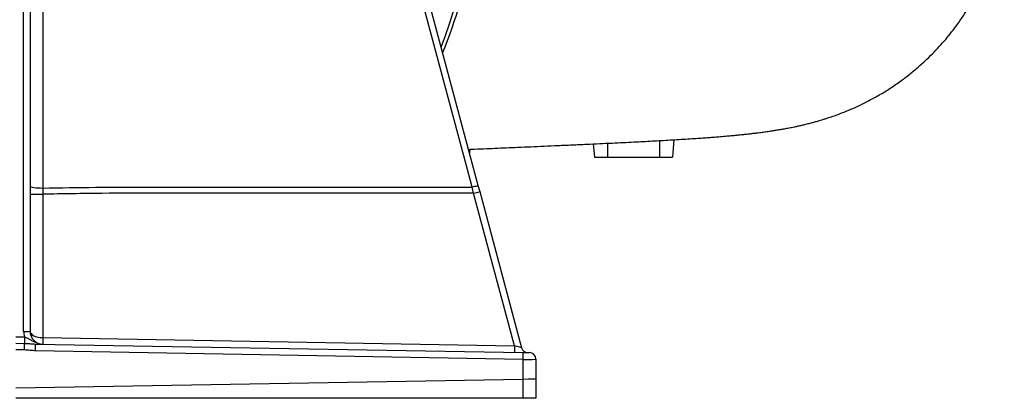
# Model space of a CAD drawing. Header units: millimetres. Extents: x 1452 to 2791, y 267 to 3578.
# Tile 5 of 12: x 2030 to 2788, y 267 to 558. Entities that reach past the tile are written whole.
import ezdxf

# ---------------------------------------------------------------- set-up
doc = ezdxf.new("R2010")
doc.units = ezdxf.units.MM

msp = doc.modelspace()

# ---------------------------------------------------------------- linework, layer by layer
at = {"color": 7, "linetype": 'Continuous', "lineweight": 25}
for p, q in [((2033.5, 318.54), (2033.5, 911.47)), ((2038.41, 911.76), (2038.41, 318.83)), ((2471.51, 462.78), (2472.41, 452.47)), ((2533.59, 465.95), (2532.41, 452.47)), ((2376.34, 455.65), (2376.6, 458.6)), ((2472.41, 452.47), (2482.41, 452.47)), ((2482.41, 452.47), (2522.41, 452.47)), ((2522.41, 452.47), (2532.41, 452.47)), ((2038.41, 424.1), (2048.23, 424.1)), ((2048.27, 428.85), (2048.23, 424.1)), ((2048.23, 424.1), (2048.23, 313.83)), ((2379.51, 424.82), (2378.44, 429.57)), ((2410.95, 307.5), (2379.51, 424.82)), ((2383.18, 430.12), (2384.25, 426.11)), ((2384.25, 426.11), (2416.43, 306.02)), ((2027.41, 314.48), (2034.09, 314.36)), ((2048.23, 313.83), (2410.95, 307.5)), ((2027.41, 309.52), (2034.06, 309.4)), ((2034.03, 304.44), (2027.41, 304.56)), ((2042.68, 308.92), (2417.58, 302.38)), ((2417.58, 297.09), (2042.68, 303.63)), ((2417.58, 282.04), (2417.58, 297.09)), ((2427.41, 297.3), (2427.41, 282.33)), ((2027.41, 275.23), (2417.57, 282.04)), ((2417.57, 267.21), (2417.57, 282.04)), ((2427.41, 282.33), (2427.41, 267.21)), ((2417.57, 267.21), (2027.41, 267.21)), ((2427.41, 267.21), (2417.57, 267.21))]:
    msp.add_line(p, q, dxfattribs=at)
at = {"color": 1, "linetype": 'Continuous', "lineweight": 25}
for p, q in [((2482.41, 463.29), (2482.41, 452.47)), ((2522.41, 465.31), (2522.41, 452.47)), ((2376.55, 458.6), (2376.3, 455.79))]:
    msp.add_line(p, q, dxfattribs=at)
at = {"color": 7, "linetype": 'Continuous', "lineweight": 25, "flags": 128}
for points in [[(2378.44, 429.57), (2375.87, 439.14), (2365.62, 477.4), (2324.61, 630.44), (2269.15, 837.42)], [(2273.9, 837.97), (2276.46, 828.41), (2286.71, 790.15), (2327.72, 637.1), (2383.18, 430.12)], [(2048.26, 634.64), (2048.26, 614.86), (2048.26, 535.75), (2048.27, 428.85)], [(2038.41, 430.33), (2038.6, 430.05), (2039.16, 429.77), (2040.06, 429.52), (2041.29, 429.29), (2042.78, 429.11), (2044.48, 428.97), (2046.34, 428.88), (2048.27, 428.85)], [(2383.18, 430.12), (2383.06, 430.23), (2382.77, 430.28), (2382.32, 430.28), (2381.73, 430.23), (2381.02, 430.13), (2380.22, 429.98), (2379.35, 429.79), (2378.44, 429.57)], [(2417.58, 302.38), (2418.55, 302.36), (2419.47, 302.35), (2420.32, 302.33), (2421.06, 302.32), (2421.67, 302.31), (2422.12, 302.3), (2422.4, 302.3), (2422.5, 302.29)]]:
    msp.add_lwpolyline(points, dxfattribs=at)
at = {"color": 7, "linetype": 'Continuous', "lineweight": 25}
for centre, radius, start, end in [((2027.41, 667.47), 355, 337.65384, 4.32408), ((2310.7, 686.34), 270.43, 284.74252, 285.78404), ((2034.71, 339.75), 21.25, 266.73664, 280.03475), ((2048.5, 318.54), 15, 180, 196.14496), ((2048.41, 318.83), 10, 180, 269), ((2170.65, 311.13), 136.6, 178.64508, 180.72594), ((2119.87, 311.33), 71.68, 178.00169, 181.99831), ((1897.46, 307.67), 136.61, 358.6451, 0.72591), ((1969.8, 306.28), 72.93, 357.92153, 2.07847), ((2482.6, 305), 71.69, 178.00197, 181.99803), ((2421.26, 307.32), 5, 195, 269), ((2344.69, 299.74), 72.94, 357.92182, 2.07818), ((2422.41, 297.3), 5, 0, 89)]:
    msp.add_arc(centre, radius, start, end, dxfattribs=at)
at = {"color": 1, "linetype": 'Continuous', "lineweight": 25}
msp.add_arc((2027.41, 667.47), 352.05, 338.28712, 2.90585, dxfattribs=at)
at = {"color": 7, "linetype": 'Continuous', "lineweight": 25}
for centre, major_axis, ratio, start_param, end_param in [((2048.41, 318.83), (10, 0), 0.5, 3.141593, 4.694936), ((2410.86, 307.5), (5.57, -1.48), 0.0034, 0.00195, 1.555887), ((2417.41, 297.38), (10, -0.09), 0.029066, 4.730096, 6.283439), ((2417.41, 110.29), (0.18, 171.74), 0.058218, 0.000089, 0.001076), ((2417.41, 282.33), (10, 0), 0.029093, 4.729842, 6.283185)]:
    msp.add_ellipse(centre, major_axis=major_axis, ratio=ratio, start_param=start_param, end_param=end_param, dxfattribs=at)
for points, knots in [([(2375.56, 458.56), (2376.34, 458.59), (2380.25, 458.76), (2387.07, 459.06), (2395.95, 459.44), (2404.79, 459.82), (2413.96, 460.22), (2423.72, 460.65), (2434, 461.09), (2444.65, 461.56), (2455.53, 462.05), (2466.25, 462.53), (2476.48, 463), (2485.92, 463.45), (2494.61, 463.87), (2502.6, 464.27), (2510.02, 464.65), (2517.08, 465.02), (2523.97, 465.39), (2530.84, 465.78), (2537.65, 466.19), (2544.26, 466.6), (2550.37, 467), (2555.8, 467.37), (2559.74, 467.66), (2562.62, 467.88), (2564.71, 468.04), (2566.98, 468.22), (2569.42, 468.41), (2571.96, 468.63), (2574.42, 468.84), (2576.59, 469.04), (2578.43, 469.2), (2579.97, 469.35), (2581.49, 469.5), (2583.26, 469.67), (2585.47, 469.89), (2588.28, 470.19), (2591.35, 470.53), (2594.4, 470.88), (2597.02, 471.2), (2599.3, 471.48), (2601.34, 471.75), (2603.21, 472), (2605, 472.25), (2607.01, 472.54), (2609.46, 472.91), (2612.34, 473.36), (2615.46, 473.88), (2618.74, 474.45), (2622.29, 475.11), (2625.52, 475.76), (2628.55, 476.4), (2631.34, 477.02), (2634.38, 477.73), (2637.52, 478.52), (2640.47, 479.29), (2643.06, 480.01), (2645.28, 480.64), (2647.62, 481.34), (2650.39, 482.2), (2653.89, 483.34), (2657.75, 484.68), (2662.48, 486.43), (2668.12, 488.69), (2674.75, 491.6), (2681.95, 495.09), (2689.71, 499.27), (2697.89, 504.15), (2706.08, 509.63), (2713.95, 515.48), (2721.33, 521.55), (2727.91, 527.52), (2733.75, 533.31), (2738.94, 538.87), (2743.8, 544.5), (2748.46, 550.33), (2753.13, 556.66), (2757.95, 563.81), (2762.67, 571.58), (2767.19, 579.9), (2771.45, 588.73), (2775.5, 598.41), (2779.23, 608.97), (2782.53, 620.41), (2785.2, 632.72), (2787.03, 644.24), (2787.51, 651.67), (2787.71, 654.68)], [0, 0, 0, 0, 0.003911, 0.019571, 0.034634, 0.049454, 0.065473, 0.082798, 0.101339, 0.120936, 0.141567, 0.162895, 0.183444, 0.203076, 0.221523, 0.239194, 0.256135, 0.272441, 0.28929, 0.306644, 0.324517, 0.342928, 0.360814, 0.376859, 0.391108, 0.396962, 0.403451, 0.410578, 0.418347, 0.426763, 0.435203, 0.442683, 0.44868, 0.453852, 0.458428, 0.464228, 0.471649, 0.480697, 0.492902, 0.503672, 0.51299, 0.520838, 0.527832, 0.53443, 0.540629, 0.546575, 0.555439, 0.565461, 0.575691, 0.585995, 0.596766, 0.608094, 0.615116, 0.622483, 0.630213, 0.638237, 0.645478, 0.651594, 0.656579, 0.660627, 0.666464, 0.673368, 0.681265, 0.689216, 0.699646, 0.710661, 0.722546, 0.735357, 0.749138, 0.763394, 0.777231, 0.790638, 0.803625, 0.814429, 0.82494, 0.835166, 0.845125, 0.855677, 0.867473, 0.880515, 0.892949, 0.906338, 0.920683, 0.935985, 0.952245, 0.969464, 0.987646, 1, 1, 1, 1]), ([(2379.51, 424.82), (2359.88, 424.82), (2294.85, 424.83), (2214.69, 424.78), (2139.02, 424.87), (2093.63, 424.86), (2063.36, 424.35), (2048.23, 424.1)], [0, 0, 0, 0, 0.1777969, 0.5888916, 0.725931, 0.8629696, 1, 1, 1, 1]), ([(2048.27, 428.85), (2061.83, 429.08), (2088.95, 429.53), (2146.44, 429.59), (2220.73, 429.56), (2303.67, 429.57), (2356.23, 429.57), (2378.44, 429.57)], [0, 0, 0, 0, 0.123221, 0.246446, 0.522357, 0.798258, 1, 1, 1, 1]), ([(2034.09, 314.36), (2034.89, 314.1), (2036.53, 313.57), (2038.63, 312.39), (2040.67, 311.13), (2042.82, 310.01), (2045.33, 309.1), (2047.19, 308.85), (2048.23, 308.83), (2048.23, 308.83)], [0, 0, 0, 0, 0.154081, 0.314996, 0.476497, 0.637514, 0.798188, 0.998738, 1, 1, 1, 1]), ([(2042.68, 303.63), (2041.24, 303.76), (2038.36, 304.02), (2035.47, 304.3), (2034.03, 304.44)], [0, 0, 0, 0, 0.4998698, 1, 1, 1, 1]), ([(2034.06, 309.4), (2035.13, 309.37), (2037.31, 309.3), (2040.15, 309.03), (2041.94, 308.95), (2042.68, 308.92)], [0, 0, 0, 0, 0.362061, 0.733912, 1, 1, 1, 1])]:
    msp.add_open_spline(points, degree=3, knots=knots, dxfattribs=at)

doc.saveas('drawing.dxf')
